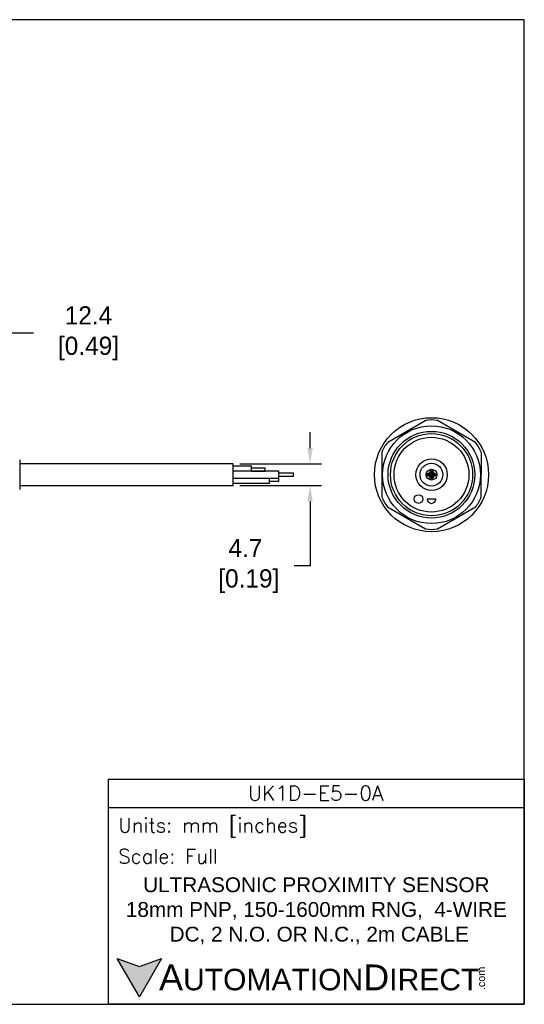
# Model space of a CAD drawing. Header units: inches. Extents: x 0 to 279, y 0 to 216.
# Tile 5 of 5: x 169 to 279, y 0 to 216. Entities that reach past the tile are written whole.
import ezdxf

# ---------------------------------------------------------------- set-up
doc = ezdxf.new("R2010")
doc.units = ezdxf.units.IN
doc.header["$LTSCALE"] = 10
doc.header["$MEASUREMENT"] = 0
doc.layers.add('DIM', color=140, linetype='Continuous')
doc.layers.add('Text', color=140, linetype='Continuous')
doc.styles.add('\\M+2ABAC\\M+2A6A11', font='txt')
doc.styles.add('ROMANS', font='romans.shx')
doc.dimstyles.get("Standard").update_dxf_attribs({"dimtxt": 4, "dimasz": 3.5, "dimexe": 2.5, "dimexo": 1.5, "dimgap": 1, "dimtad": 0, "dimtih": 1, "dimtoh": 1, "dimdec": 1, "dimzin": 0, "dimdsep": 46, "dimtxsty": 'Standard', "dimcen": 0, "dimadec": 0, "dimazin": 0, "dimtfac": 1, "dimtdec": 1, "dimtofl": 0, "dimtmove": 0, "dimatfit": 3, "dimfxl": 0, "dimtolj": 1, "dimtzin": 0, "dimarcsym": 0})

# ---------------------------------------------------------------- blocks, each defined once
blk = doc.blocks.new('*D5')
at = {"layer": 'Defpoints', "color": 0}
for p in [(153.46, 147.13), (165.85, 124.13), (153.46, 118.97)]:
    blk.add_point(p, dxfattribs=at)
at = {"layer": 'DIM', "color": 0, "lineweight": -2}
for p, q in [((153.46, 120.47), (153.46, 149.63)), ((165.85, 125.63), (165.85, 149.63)), ((162.35, 147.13), (156.96, 147.13)), ((171.84, 147.13), (165.85, 147.13))]:
    blk.add_line(p, q, dxfattribs=at)
at = {"layer": 'DIM', "color": 0}
for points in [[(156.96, 147.71), (156.96, 146.54), (153.46, 147.13)], [(162.35, 147.71), (162.35, 146.54), (165.85, 147.13)]]:
    blk.add_solid(points, dxfattribs=at)
at = {"layer": 'DIM', "color": 0, "insert": (183.17, 147.13), "char_height": 4, "attachment_point": 5}
blk.add_mtext('\\A1; 12.4\\P [0.49]', dxfattribs=at)
blk = doc.blocks.new('*D3')
at = {"layer": 'Defpoints', "color": 0}
for p in [(215.61, 118.48), (215.61, 113.78), (232.46, 113.78)]:
    blk.add_point(p, dxfattribs=at)
at = {"layer": 'DIM', "color": 0, "lineweight": -2}
for p, q in [((232.46, 121.98), (232.46, 125.48)), ((217.11, 118.48), (234.96, 118.48)), ((217.11, 113.78), (234.96, 113.78)), ((232.46, 110.28), (232.46, 96.12)), ((232.46, 96.12), (228.96, 96.12))]:
    blk.add_line(p, q, dxfattribs=at)
at = {"layer": 'DIM', "color": 0}
for points in [[(231.88, 121.98), (233.05, 121.98), (232.46, 118.48)], [(231.88, 110.28), (233.05, 110.28), (232.46, 113.78)]]:
    blk.add_solid(points, dxfattribs=at)
at = {"layer": 'DIM', "color": 0, "insert": (218.3, 96.12), "char_height": 4, "attachment_point": 5}
blk.add_mtext('\\A1;4.7\\P [0.19]', dxfattribs=at)

msp = doc.modelspace()

# ---------------------------------------------------------------- hatches: boundary and pattern name
at = {"layer": 'Text'}
msp.add_hatch(color=256, dxfattribs=at).paths.add_polyline_path([(199.93, 10.07), (195.08, 8.31), (190.23, 10.07), (195.08, 1.67)])

# ---------------------------------------------------------------- linework, layer by layer
for p, q in [((257.8, 127.98), (249.47, 123.2)), ((268.69, 123.17), (260.39, 127.98)), ((248.18, 120.95), (248.16, 111.35)), ((269.98, 111.32), (269.99, 120.92)), ((168.85, 119.38), (168.85, 112.89)), ((215.61, 118.48), (168.85, 118.48)), ((215.61, 113.78), (215.61, 118.48)), ((219.61, 117.98), (215.61, 117.98)), ((225.61, 116.88), (215.61, 116.88)), ((219.61, 116.88), (219.61, 117.98)), ((222.61, 117.58), (219.61, 117.58)), ((219.61, 116.89), (222.61, 116.89)), ((222.61, 116.89), (222.61, 117.58)), ((225.61, 115.38), (225.61, 116.88)), ((215.61, 115.38), (225.61, 115.38)), ((223.61, 114.28), (223.61, 115.38)), ((225.61, 115.33), (223.61, 115.33)), ((223.61, 114.73), (225.61, 114.73)), ((228.82, 116.43), (225.61, 116.43)), ((225.61, 115.83), (228.82, 115.83)), ((225.61, 114.73), (225.61, 115.33)), ((228.82, 115.83), (228.82, 116.43)), ((168.85, 113.78), (215.61, 113.78)), ((215.61, 114.28), (223.61, 114.28)), ((260, 110.8), (258.1, 110.8)), ((249.46, 109.1), (257.76, 104.29)), ((260.36, 104.29), (268.68, 109.07))]:
    msp.add_line(p, q)
for centre, radius in [((259.08, 116.13), 12.5), ((259.06, 116.13), 10.72), ((259.06, 116.13), 9.5), ((259.08, 116.13), 9), ((259.06, 116.13), 8.2), ((259.08, 116.13), 3.45), ((259.06, 116.13), 2.5), ((259.08, 116.13), 1.18), ((259.08, 116.68), 0.375), ((259.08, 116.68), 0.15), ((258.53, 116.13), 0.375), ((258.53, 116.13), 0.172), ((259.08, 115.58), 0.375), ((259.08, 115.58), 0.15), ((259.63, 116.13), 0.375), ((259.63, 116.13), 0.15), ((256.22, 110.8), 0.95)]:
    msp.add_circle(centre, radius)
for centre, radius, start, end in [((259.1, 122.47), 5.66, 76.7986, 103.2975), ((253.6, 119.32), 5.66, 136.7986, 163.2975), ((264.57, 119.28), 5.66, 16.7986, 43.2975), ((253.58, 112.98), 5.66, 196.7986, 223.2975), ((259.05, 110.8), 0.95, 180, 0), ((264.55, 112.95), 5.66, 316.7986, 343.2975), ((259.06, 109.8), 5.66, 256.7986, 283.2975)]:
    msp.add_arc(centre, radius, start, end)
at = {"layer": 'Defpoints'}
msp.add_lwpolyline([(279.4, 215.9), (0, 215.9), (0, 0), (279.4, 0)], close=True, dxfattribs=at)
at = {"layer": 'Text'}
msp.add_line((188.28, 43.12), (279.4, 43.12), dxfattribs=at)
for points in [[(188.28, 0), (188.28, 49.4), (279.4, 49.4), (279.4, 0)], [(199.93, 10.07), (195.08, 1.67), (190.23, 10.07), (195.08, 8.31)]]:
    msp.add_lwpolyline(points, close=True, dxfattribs=at)

# ---------------------------------------------------------------- texts
at = {"layer": 'Text', "linetype": 'Continuous', "insert": (233.7, 46.3), "char_height": 3.248, "width": 61.1425, "attachment_point": 5, "style": 'ROMANS'}
msp.add_mtext('UK1D-E5-0A', dxfattribs=at)
at = {"layer": 'Text', "attachment_point": 4}
for s, insert, char_height, width, style in [(' Units: mm [inches]', (188.28, 38.75), 3.1404, 91.118, 'ROMANS'), (' Scale: Full', (188.28, 32.47), 3.1404, 91.118, 'ROMANS'), ('{\\fArial|b0|i0|c0|p34;     \\H1.2x;A\\H0.8333x;UTOMATION\\H1.2x;D\\H0.8333x;IRECT}', (190.23, 5.87), 4.7106, 79.7962, '\\M+2ABAC\\M+2A6A11')]:
    msp.add_mtext(s, dxfattribs=dict(at, insert=insert, char_height=char_height, width=width, style=style))
at = {"layer": 'Text', "linetype": 'Continuous', "insert": (233.84, 20.5), "char_height": 3.2482, "width": 93.3046, "attachment_point": 5}
msp.add_mtext('{\\fArial|b0|i0|c0|p34;ULTRASONIC PROXIMITY SENSOR\\P18mm PNP, 150-1600mm RNG,  4-WIRE\\P DC, 2 N.O. OR N.C., 2m CABLE}', dxfattribs=at)
at = {"layer": 'Text', "insert": (269.12, 3.11), "char_height": 1.6958, "width": 5.0253, "attachment_point": 1, "rotation": 90, "style": '\\M+2ABAC\\M+2A6A11'}
msp.add_mtext('{\\fArial|b0|i0|c0|p34;.com}', dxfattribs=at)

# ---------------------------------------------------------------- dimensions: what is measured, and where the dimension line sits
at = {"layer": 'DIM'}
dim = msp.add_linear_dim(base=(153.46, 147.13), p1=(165.85, 124.13), p2=(153.46, 118.97), angle=180, text=' <>', dimstyle='Standard', override={"dimpost": '\\X', "dimtmove": 1}, dxfattribs=at)
dim.commit()
dim.dimension.update_dxf_attribs({"geometry": '*D5', "text_midpoint": (183.17, 151.77), "dimtype": 160})
dim = msp.add_linear_dim(base=(232.46, 113.78), p1=(215.61, 118.48), p2=(215.61, 113.78), angle=90, dimstyle='Standard', override={"dimpost": '\\X'}, dxfattribs=at)
dim.commit()
dim.dimension.update_dxf_attribs({"geometry": '*D3', "text_midpoint": (218.3, 96.12), "dimtype": 160})

doc.saveas('drawing.dxf')
